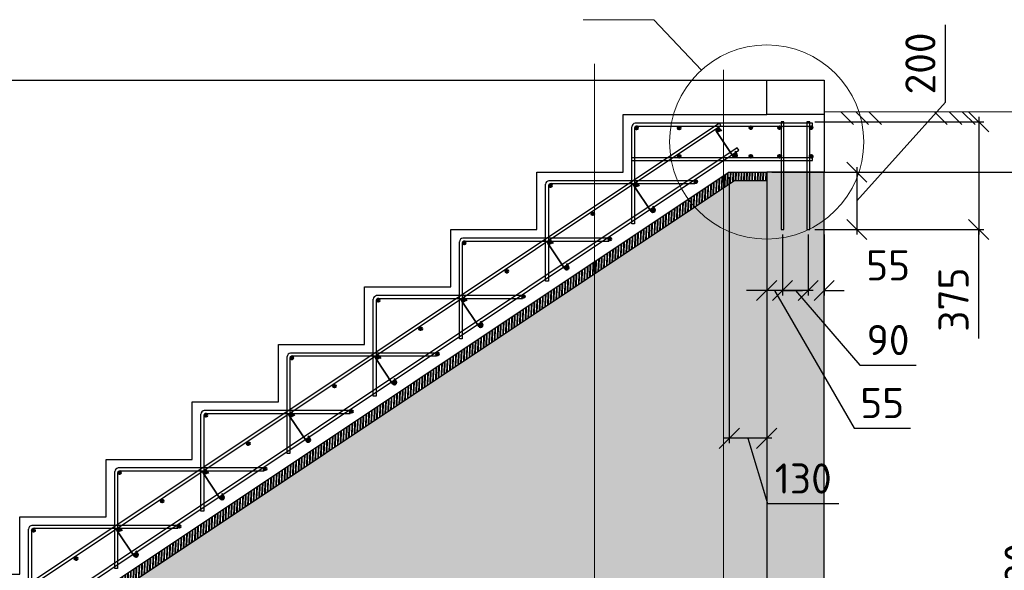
# Model space of a CAD drawing. Header units: millimetres. Extents: x 125896 to 2572636, y -120305 to 130347.
# Tile 67 of 256: x 307368 to 314225, y 51777 to 55610. Entities that reach past the tile are written whole.
import ezdxf

# ---------------------------------------------------------------- set-up
doc = ezdxf.new("R2010")
doc.units = ezdxf.units.MM
doc.linetypes.add('CENTER', pattern=[2, 1.25, -0.25, 0.25, -0.25])
doc.linetypes.add('CENTER2', pattern=[28.575, 19.05, -3.175, 3.175, -3.175])
for name, color, linetype, lineweight in [('Арматура', 152, 'Continuous', 40), ('ОСИ', 7, 'CENTER', 15), ('Основная 0.35', 200, 'Continuous', 35), ('Столовая Двери и окна', 7, 'Continuous', 15)]:
    doc.layers.add(name, color=color, linetype=linetype, lineweight=lineweight)
doc.layers.add('ФВ-2', color=7, linetype='Continuous')
doc.styles.get("Standard").update_dxf_attribs({"font": 'isocpeur.ttf'})
doc.styles.add('ГОСТ', font='isocpeur.ttf')
doc.dimstyles.new('Осевые', dxfattribs={"dimscale": 0.7, "dimtxt": 450, "dimasz": 400, "dimexe": 100, "dimexo": 100, "dimgap": 100, "dimtad": 1, "dimdec": 0, "dimzin": 0, "dimdsep": 46, "dimtxsty": 'Standard', "dimblk": 'OBLIQUE', "dimcen": 9, "dimdle": 100, "dimazin": 0, "dimtm": 1e-09, "dimtfac": 1, "dimtdec": 0, "dimtofl": 0, "dimtmove": 0, "dimatfit": 3, "dimfxl": 1, "dimtolj": 1, "dimtzin": 0, "dimarcsym": 0})

# ---------------------------------------------------------------- blocks, each defined once
blk = doc.blocks.new('_OBLIQUE')
at = {"color": 0, "linetype": 'ByBlock'}
blk.add_line((-0.5, -0.5), (0.5, 0.5), dxfattribs=at)
blk = doc.blocks.new('*D516')
at = {"layer": 'Defpoints', "color": 0, "linetype": 'ByBlock', "lineweight": 20, "ltscale": 13, "transparency": 16777216}
for p in [(312679.8, 54149.3), (312859.3, 54149.3), (312679.8, 53724.9)]:
    blk.add_point(p, dxfattribs=at)
at = {"layer": 'ОСИ', "color": 0, "linetype": 'ByBlock', "lineweight": -2, "ltscale": 13, "transparency": 16777216}
for p, q in [((312679.8, 54114.3), (312679.8, 53689.9)), ((312859.3, 54114.3), (312859.3, 53689.9)), ((312894.3, 53724.9), (312644.8, 53724.9)), ((312769.6, 53724.9), (313219.1, 53205)), ((313219.1, 53205), (313611.1, 53205))]:
    blk.add_line(p, q, dxfattribs=at)
at = {"layer": 'ОСИ', "color": 0, "linetype": 'ByBlock', "lineweight": -2, "ltscale": 13, "transparency": 16777216, "xscale": 140, "yscale": 140, "zscale": 140, "rotation": 180}
blk.add_blockref('_OBLIQUE', (312679.8, 53724.9), dxfattribs=at)
at = {"layer": 'ОСИ', "color": 0, "linetype": 'ByBlock', "lineweight": -2, "ltscale": 13, "transparency": 16777216, "xscale": 140, "yscale": 140, "zscale": 140}
blk.add_blockref('_OBLIQUE', (312859.3, 53724.9), dxfattribs=at)
at = {"layer": 'ОСИ', "color": 0, "linetype": 'ByBlock', "ltscale": 13, "transparency": 16777216, "insert": (313415.1, 53380), "char_height": 210, "attachment_point": 5}
blk.add_mtext('\\A1;90', dxfattribs=at)
blk = doc.blocks.new('*D506')
at = {"layer": 'Defpoints', "color": 0, "linetype": 'ByBlock', "lineweight": 20, "ltscale": 13, "transparency": 16777216}
for p in [(312859.3, 54149.3), (312969.8, 54149.3), (312969.8, 53724.9)]:
    blk.add_point(p, dxfattribs=at)
at = {"layer": 'ОСИ', "color": 0, "linetype": 'ByBlock', "lineweight": -2, "ltscale": 13, "transparency": 16777216}
for p, q in [((312859.3, 54114.3), (312859.3, 53689.9)), ((312969.8, 54114.3), (312969.8, 53689.9)), ((312859.3, 53724.9), (312719.3, 53724.9)), ((312969.8, 53724.9), (313109.8, 53724.9))]:
    blk.add_line(p, q, dxfattribs=at)
at = {"layer": 'ОСИ', "color": 0, "linetype": 'ByBlock', "lineweight": -2, "ltscale": 13, "transparency": 16777216, "xscale": 140, "yscale": 140, "zscale": 140}
blk.add_blockref('_OBLIQUE', (312859.3, 53724.9), dxfattribs=at)
at = {"layer": 'ОСИ', "color": 0, "linetype": 'ByBlock', "lineweight": -2, "ltscale": 13, "transparency": 16777216, "xscale": 140, "yscale": 140, "zscale": 140, "rotation": 180}
blk.add_blockref('_OBLIQUE', (312969.8, 53724.9), dxfattribs=at)
at = {"layer": 'ОСИ', "color": 0, "linetype": 'ByBlock', "ltscale": 13, "transparency": 16777216, "insert": (313415.5, 53899.9), "char_height": 210, "attachment_point": 5}
blk.add_mtext('\\A1;55', dxfattribs=at)
blk = doc.blocks.new('*D507')
at = {"layer": 'Defpoints', "color": 0, "linetype": 'ByBlock', "lineweight": 20, "ltscale": 13, "transparency": 16777216}
for p in [(312569.8, 54399.3), (312679.8, 54149.3), (312569.8, 53724.9)]:
    blk.add_point(p, dxfattribs=at)
at = {"layer": 'ОСИ', "color": 0, "linetype": 'ByBlock', "lineweight": -2, "ltscale": 13, "transparency": 16777216}
for p, q in [((312569.8, 54364.3), (312569.8, 53689.9)), ((312679.8, 54114.3), (312679.8, 53689.9)), ((312569.8, 53724.9), (312429.8, 53724.9)), ((312679.8, 53724.9), (312569.8, 53724.9)), ((312624.8, 53724.9), (313178.7, 52766.3)), ((312679.8, 53724.9), (312819.8, 53724.9)), ((313178.7, 52766.3), (313570.7, 52766.3))]:
    blk.add_line(p, q, dxfattribs=at)
at = {"layer": 'ОСИ', "color": 0, "linetype": 'ByBlock', "lineweight": -2, "ltscale": 13, "transparency": 16777216, "xscale": 140, "yscale": 140, "zscale": 140}
blk.add_blockref('_OBLIQUE', (312569.8, 53724.9), dxfattribs=at)
at = {"layer": 'ОСИ', "color": 0, "linetype": 'ByBlock', "lineweight": -2, "ltscale": 13, "transparency": 16777216, "xscale": 140, "yscale": 140, "zscale": 140, "rotation": 180}
blk.add_blockref('_OBLIQUE', (312679.8, 53724.9), dxfattribs=at)
at = {"layer": 'ОСИ', "color": 0, "linetype": 'ByBlock', "ltscale": 13, "transparency": 16777216, "insert": (313374.7, 52941.3), "char_height": 210, "attachment_point": 5}
blk.add_mtext('\\A1;55', dxfattribs=at)
blk = doc.blocks.new('*D505')
at = {"layer": 'Defpoints', "color": 0, "linetype": 'ByBlock', "lineweight": 20, "ltscale": 13, "transparency": 16777216}
for p in [(312569.8, 54549.3), (314506.6, 54549.3), (312569.8, 48788.7)]:
    blk.add_point(p, dxfattribs=at)
at = {"layer": 'ОСИ', "color": 0, "linetype": 'ByBlock', "lineweight": -2, "ltscale": 13, "transparency": 16777216}
for p, q in [((314506.6, 48753.7), (314506.6, 54584.3)), ((312604.8, 54549.3), (314541.6, 54549.3)), ((312604.8, 48788.7), (314541.6, 48788.7))]:
    blk.add_line(p, q, dxfattribs=at)
at = {"layer": 'ОСИ', "color": 0, "linetype": 'ByBlock', "lineweight": -2, "ltscale": 13, "transparency": 16777216, "xscale": 140, "yscale": 140, "zscale": 140}
for p, rotation in [((314506.6, 54549.3), 90), ((314506.6, 48788.7), 270)]:
    blk.add_blockref('_OBLIQUE', p, dxfattribs=dict(at, rotation=rotation))
at = {"layer": 'ОСИ', "color": 0, "linetype": 'ByBlock', "ltscale": 13, "transparency": 16777216, "insert": (314331.6, 51669), "char_height": 210, "attachment_point": 5, "rotation": 90}
blk.add_mtext('\\A1;2880', dxfattribs=at)
blk = doc.blocks.new('*D518')
at = {"layer": 'Defpoints', "color": 0, "linetype": 'ByBlock', "lineweight": 20, "ltscale": 13, "transparency": 16777216}
for p in [(312309.8, 54549.3, -468), (312569.8, 54549.3), (312309.8, 52696.1)]:
    blk.add_point(p, dxfattribs=at)
at = {"layer": 'ОСИ', "color": 0, "linetype": 'ByBlock', "lineweight": -2, "ltscale": 13, "transparency": 16777216}
for p, q in [((312309.8, 54514.3), (312309.8, 52661.1)), ((312569.8, 54514.3), (312569.8, 52661.1)), ((312604.8, 52696.1), (312274.8, 52696.1)), ((312439.8, 52696.1), (312576.3, 52241.1)), ((312576.3, 52241.1), (313073.3, 52241.1))]:
    blk.add_line(p, q, dxfattribs=at)
at = {"layer": 'ОСИ', "color": 0, "linetype": 'ByBlock', "lineweight": -2, "ltscale": 13, "transparency": 16777216, "xscale": 140, "yscale": 140, "zscale": 140, "rotation": 180}
blk.add_blockref('_OBLIQUE', (312309.8, 52696.1), dxfattribs=at)
at = {"layer": 'ОСИ', "color": 0, "linetype": 'ByBlock', "lineweight": -2, "ltscale": 13, "transparency": 16777216, "xscale": 140, "yscale": 140, "zscale": 140}
blk.add_blockref('_OBLIQUE', (312569.8, 52696.1), dxfattribs=at)
at = {"layer": 'ОСИ', "color": 0, "linetype": 'ByBlock', "ltscale": 13, "transparency": 16777216, "insert": (312824.8, 52416.1), "char_height": 210, "attachment_point": 5}
blk.add_mtext('\\A1;130', dxfattribs=at)
blk = doc.blocks.new('*D519')
at = {"layer": 'Defpoints', "color": 0, "linetype": 'ByBlock', "lineweight": 20, "ltscale": 13, "transparency": 16777216}
for p in [(312348.3, 54491.5, -360), (308309, 49685.5), (303669.8, 48789.3, -360), (303795, 48789.3, -360), (312569.8, 48789.3, -360)]:
    blk.add_point(p, dxfattribs=at)
at = {"layer": 'ОСИ', "color": 0, "linetype": 'ByBlock', "lineweight": -2, "ltscale": 13, "transparency": 16777216}
blk.add_arc((303795, 48789.3), 4602.1, 360, 33.69007, dxfattribs=at)
at = {"layer": 'ОСИ', "color": 0, "linetype": 'ByBlock', "lineweight": -2, "ltscale": 13, "transparency": 16777216, "xscale": 140, "yscale": 140, "zscale": 140}
for p, rotation in [((307624.2, 51342.1), 123.6900675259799), ((308397.2, 48789.3), 269.9999999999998)]:
    blk.add_blockref('_OBLIQUE', p, dxfattribs=dict(at, rotation=rotation))
at = {"layer": 'ОСИ', "color": 0, "linetype": 'ByBlock', "ltscale": 13, "transparency": 16777216, "insert": (308367.2, 50173.6), "char_height": 210, "attachment_point": 5, "rotation": 286.84503}
blk.add_mtext('\\A1;33.7°', dxfattribs=at)
blk = doc.blocks.new('*D520')
at = {"layer": 'Defpoints', "color": 0, "linetype": 'ByBlock', "lineweight": 20, "ltscale": 13, "transparency": 16777216}
for p in [(312869.3, 54899.3), (312869.3, 54149.3), (314046.2, 54149.3)]:
    blk.add_point(p, dxfattribs=at)
at = {"layer": 'ОСИ', "color": 0, "linetype": 'ByBlock', "lineweight": -2, "ltscale": 13, "transparency": 16777216}
for p, q in [((314046.2, 54934.3), (314046.2, 54114.3)), ((312904.3, 54899.3), (314081.2, 54899.3)), ((312904.3, 54149.3), (314081.2, 54149.3)), ((314046.2, 53391.6), (314046.2, 54149.3))]:
    blk.add_line(p, q, dxfattribs=at)
at = {"layer": 'ОСИ', "color": 0, "linetype": 'ByBlock', "lineweight": -2, "ltscale": 13, "transparency": 16777216, "xscale": 140, "yscale": 140, "zscale": 140}
for p, rotation in [((314046.2, 54899.3), 90), ((314046.2, 54149.3), 270)]:
    blk.add_blockref('_OBLIQUE', p, dxfattribs=dict(at, rotation=rotation))
at = {"layer": 'ОСИ', "color": 0, "linetype": 'ByBlock', "ltscale": 13, "transparency": 16777216, "insert": (313871.2, 53661.1), "char_height": 210, "attachment_point": 5, "rotation": 90}
blk.add_mtext('\\A1;375', dxfattribs=at)
blk = doc.blocks.new('*D521')
at = {"layer": 'Defpoints', "color": 0, "linetype": 'ByBlock', "lineweight": 20, "ltscale": 13, "transparency": 16777216}
for p in [(312969.8, 54549.3), (312969.8, 54149.3), (313198.4, 54149.3)]:
    blk.add_point(p, dxfattribs=at)
at = {"layer": 'ОСИ', "color": 0, "linetype": 'ByBlock', "lineweight": -2, "ltscale": 13, "transparency": 16777216}
for p, q in [((313815.4, 55036), (313815.4, 55575)), ((313198.4, 54349.3), (313815.4, 55036)), ((313198.4, 54584.3), (313198.4, 54114.3)), ((313004.8, 54549.3), (313233.4, 54549.3)), ((313004.8, 54149.3), (313233.4, 54149.3))]:
    blk.add_line(p, q, dxfattribs=at)
at = {"layer": 'ОСИ', "color": 0, "linetype": 'ByBlock', "lineweight": -2, "ltscale": 13, "transparency": 16777216, "xscale": 140, "yscale": 140, "zscale": 140}
for p, rotation in [((313198.4, 54549.3), 90), ((313198.4, 54149.3), 270)]:
    blk.add_blockref('_OBLIQUE', p, dxfattribs=dict(at, rotation=rotation))
at = {"layer": 'ОСИ', "color": 0, "linetype": 'ByBlock', "ltscale": 13, "transparency": 16777216, "insert": (313640.4, 55305.5), "char_height": 210, "attachment_point": 5, "rotation": 90}
blk.add_mtext('\\A1;200', dxfattribs=at)

msp = doc.modelspace()

# ---------------------------------------------------------------- hatches: boundary and pattern name
at = {"layer": 'Арматура'}
h = msp.add_hatch(color=256, dxfattribs=at)
edge = h.paths.add_edge_path()
edge.add_arc((311663.8, 54855.3), 10, 0, 360)
h = msp.add_hatch(color=256, dxfattribs=at)
edge = h.paths.add_edge_path()
edge.add_arc((311960.3, 54855.3), 10, 0, 360)
h = msp.add_hatch(color=256, dxfattribs=at)
edge = h.paths.add_edge_path()
edge.add_arc((312460.3, 54858.8), 10, 0, 360)
h = msp.add_hatch(color=256, dxfattribs=at)
edge = h.paths.add_edge_path()
edge.add_arc((312660.3, 54858.8), 10, 0, 360)
h = msp.add_hatch(color=256, dxfattribs=at)
edge = h.paths.add_edge_path()
edge.add_arc((312880.3, 54858.8), 10, 0, 360)
h = msp.add_hatch(color=256, dxfattribs=at)
edge = h.paths.add_edge_path()
edge.add_arc((312233, 54840.6), 10, 0, 360)
h = msp.add_hatch(color=256, dxfattribs=at)
edge = h.paths.add_edge_path()
edge.add_arc((311960.3, 54658.8), 10, 0, 360)
h = msp.add_hatch(color=256, dxfattribs=at)
edge = h.paths.add_edge_path()
edge.add_arc((312350.2, 54664.8), 10, 0, 360)
h = msp.add_hatch(color=256, dxfattribs=at)
edge = h.paths.add_edge_path()
edge.add_arc((312460.3, 54658.8), 10, 0, 360)
h = msp.add_hatch(color=256, dxfattribs=at)
edge = h.paths.add_edge_path()
edge.add_arc((312660.3, 54658.8), 10, 0, 360)
h = msp.add_hatch(color=256, dxfattribs=at)
edge = h.paths.add_edge_path()
edge.add_arc((312880.3, 54658.8), 10, 0, 360)
h = msp.add_hatch(color=256, dxfattribs=at)
edge = h.paths.add_edge_path()
edge.add_arc((311063.8, 54455.3), 10, 0, 360)
h = msp.add_hatch(color=256, dxfattribs=at)
edge = h.paths.add_edge_path()
edge.add_arc((311660.3, 54458.8), 10, 0, 360)
h = msp.add_hatch(color=256, dxfattribs=at)
edge = h.paths.add_edge_path()
edge.add_arc((312077.5, 54483), 10, 0, 360)
h = msp.add_hatch(color=256, dxfattribs=at)
edge = h.paths.add_edge_path()
edge.add_arc((311360.3, 54258.8), 10, 0, 360)
h = msp.add_hatch(color=256, dxfattribs=at)
edge = h.paths.add_edge_path()
edge.add_arc((311777.5, 54283), 10, 0, 360)
h = msp.add_hatch(color=256, dxfattribs=at)
edge = h.paths.add_edge_path()
edge.add_arc((310463.8, 54055.3), 10, 0, 360)
h = msp.add_hatch(color=256, dxfattribs=at)
edge = h.paths.add_edge_path()
edge.add_arc((311060.3, 54058.8), 10, 0, 360)
h = msp.add_hatch(color=256, dxfattribs=at)
edge = h.paths.add_edge_path()
edge.add_arc((311477.5, 54083), 10, 0, 360)
h = msp.add_hatch(color=256, dxfattribs=at)
edge = h.paths.add_edge_path()
edge.add_arc((311177.5, 53883), 10, 0, 360)
h = msp.add_hatch(color=256, dxfattribs=at)
edge = h.paths.add_edge_path()
edge.add_arc((310760.3, 53858.8), 10, 0, 360)
h = msp.add_hatch(color=256, dxfattribs=at)
edge = h.paths.add_edge_path()
edge.add_arc((310877.5, 53683), 10, 0, 360)
h = msp.add_hatch(color=256, dxfattribs=at)
edge = h.paths.add_edge_path()
edge.add_arc((309863.8, 53655.3), 10, 0, 360)
h = msp.add_hatch(color=256, dxfattribs=at)
edge = h.paths.add_edge_path()
edge.add_arc((310460.3, 53658.8), 10, 0, 360)
h = msp.add_hatch(color=256, dxfattribs=at)
edge = h.paths.add_edge_path()
edge.add_arc((310577.5, 53483), 10, 0, 360)
h = msp.add_hatch(color=256, dxfattribs=at)
edge = h.paths.add_edge_path()
edge.add_arc((310160.3, 53458.8), 10, 0, 360)
h = msp.add_hatch(color=256, dxfattribs=at)
edge = h.paths.add_edge_path()
edge.add_arc((310277.5, 53283), 10, 0, 360)
h = msp.add_hatch(color=256, dxfattribs=at)
edge = h.paths.add_edge_path()
edge.add_arc((309263.8, 53255.3), 10, 0, 360)
h = msp.add_hatch(color=256, dxfattribs=at)
edge = h.paths.add_edge_path()
edge.add_arc((309860.3, 53258.8), 10, 0, 360)
h = msp.add_hatch(color=256, dxfattribs=at)
edge = h.paths.add_edge_path()
edge.add_arc((309977.5, 53083), 10, 0, 360)
h = msp.add_hatch(color=256, dxfattribs=at)
edge = h.paths.add_edge_path()
edge.add_arc((309560.3, 53058.8), 10, 0, 360)
h = msp.add_hatch(color=256, dxfattribs=at)
edge = h.paths.add_edge_path()
edge.add_arc((308663.8, 52855.3), 10, 0, 360)
h = msp.add_hatch(color=256, dxfattribs=at)
edge = h.paths.add_edge_path()
edge.add_arc((309260.3, 52858.8), 10, 0, 360)
h = msp.add_hatch(color=256, dxfattribs=at)
edge = h.paths.add_edge_path()
edge.add_arc((309677.5, 52883), 10, 0, 360)
h = msp.add_hatch(color=256, dxfattribs=at)
edge = h.paths.add_edge_path()
edge.add_arc((308960.3, 52658.8), 10, 0, 360)
h = msp.add_hatch(color=256, dxfattribs=at)
edge = h.paths.add_edge_path()
edge.add_arc((309377.5, 52683), 10, 0, 360)
h = msp.add_hatch(color=256, dxfattribs=at)
edge = h.paths.add_edge_path()
edge.add_arc((308063.8, 52455.3), 10, 0, 360)
h = msp.add_hatch(color=256, dxfattribs=at)
edge = h.paths.add_edge_path()
edge.add_arc((308660.3, 52458.8), 10, 0, 360)
h = msp.add_hatch(color=256, dxfattribs=at)
edge = h.paths.add_edge_path()
edge.add_arc((309077.5, 52483), 10, 0, 360)
h = msp.add_hatch(color=256, dxfattribs=at)
edge = h.paths.add_edge_path()
edge.add_arc((308360.3, 52258.8), 10, 0, 360)
h = msp.add_hatch(color=256, dxfattribs=at)
edge = h.paths.add_edge_path()
edge.add_arc((308777.5, 52283), 10, 0, 360)
h = msp.add_hatch(color=256, dxfattribs=at)
edge = h.paths.add_edge_path()
edge.add_arc((307463.8, 52055.3), 10, 0, 360)
h = msp.add_hatch(color=256, dxfattribs=at)
edge = h.paths.add_edge_path()
edge.add_arc((308060.3, 52058.8), 10, 0, 360)
h = msp.add_hatch(color=256, dxfattribs=at)
edge = h.paths.add_edge_path()
edge.add_arc((308477.5, 52083), 10, 0, 360)
h = msp.add_hatch(color=256, dxfattribs=at)
edge = h.paths.add_edge_path()
edge.add_arc((307760.3, 51858.8), 10, 0, 360)
h = msp.add_hatch(color=256, dxfattribs=at)
edge = h.paths.add_edge_path()
edge.add_arc((308177.5, 51883), 10, 0, 360)
at = {"layer": 'Столовая Двери и окна', "lineweight": 25, "transparency": 33554648}
h = msp.add_hatch(dxfattribs=at)
h.set_pattern_fill('ANSI35', color=256, scale=20, angle=90)
h.paths.add_polyline_path([(299969.8, 55189.3), (299569.8, 55189.3), (299569.8, 48789.3), (299969.8, 48789.3)])
h.paths.add_polyline_path([(312969.8, 54549.3), (312569.8, 54549.3), (312569.8, 48789.3), (312969.8, 48789.3)])
at = {"layer": 'ФВ-2', "lineweight": 20, "true_color": 0x000000}
h = msp.add_hatch(dxfattribs=at)
h.set_pattern_fill('ANSI32', color=18, scale=2, angle=43)
h.set_pattern_definition([(88, (-81114.245, -58377.456), (-19.03839525, 0.6648354), []), (88, (-81107.677, -58371.332), (-19.03839525, 0.6648354), [])])
h.paths.add_polyline_path([(312569.8, 54491.5), (312569.8, 54549.3), (312309.8, 54549.3), (303669.8, 48789.3), (303795, 48789.3), (312348.3, 54491.5)])
h = msp.add_hatch(dxfattribs=at)
h.set_pattern_fill('AR-CONC', color=18, scale=2)
h.set_pattern_definition([(50, (-82727, -58377.46), (364.36934, -31.87817), [38.1, -419.1]), (355, (-82727, -58377.46), (-70.48684, 382.1137), [30.48, -335.28117]), (100.45144, (-82696.64, -58380.1), (293.8825, 350.2355), [32.38002, -356.1805]), (46.1842, (-82727, -58275.86), (542.1581, -84.08466), [57.15, -628.65]), (96.63556, (-82681.8, -58282.86), (474.8083, 494.85225), [48.57005, -534.2712]), (351.18415, (-82727, -58275.86), (474.8083, 494.85225), [45.7199, -502.9195]), (21, (-82676.2, -58301.26), (303.22878, -204.5304), [38.1, -419.1]), (326, (-82676.2, -58301.26), (123.60406, 368.37593), [30.48, -335.28]), (71.451445, (-82650.93, -58318.3), (426.83284, 163.84554), [32.38002, -356.17988]), (37.5, (-82727, -58377.46), (6.177207, 169.110078), [0, -331.216, 0, -340.36, 0, -336.55]), (7.5, (-82727, -58377.46), (133.639325, 200.36115), [0, -194.056, 0, -323.596, 0, -128.27]), (327.5, (-82840.28, -58377.46), (271.18119, -11.45749), [0, -127, 0, -396.24, 0, -525.78]), (317.5, (-82891.08, -58377.46), (296.25836, 50.85298), [0, -165.1, 0, -263.144, 0, -373.38])])
edge = h.paths.add_edge_path()
edge.add_line((303795, 48789.3), (312348.3, 54491.5))
edge.add_line((312348.3, 54491.5), (312569.8, 54491.5))
edge.add_line((312569.8, 54491.5), (312569.8, 48789.3))
edge.add_line((312569.8, 48789.3), (303669.8, 48789.3))

# ---------------------------------------------------------------- linework, layer by layer
at = {"layer": 'Арматура'}
for centre in [(311663.8, 54855.3), (311960.3, 54855.3), (312460.3, 54858.8), (312660.3, 54858.8), (312880.3, 54858.8), (312233, 54840.6), (311960.3, 54658.8), (312350.2, 54664.8, 38.4), (312460.3, 54658.8), (312660.3, 54658.8), (312880.3, 54658.8), (311063.8, 54455.3), (311660.3, 54458.8), (312077.5, 54483, 38.4), (311360.3, 54258.8), (311777.5, 54283, 38.4), (310463.8, 54055.3), (311060.3, 54058.8), (311477.5, 54083, 38.4), (311177.5, 53883, 38.4), (310760.3, 53858.8), (310877.5, 53683, 38.4), (309863.8, 53655.3), (310460.3, 53658.8), (310577.5, 53483, 38.4), (310160.3, 53458.8), (310277.5, 53283, 38.4), (309263.8, 53255.3), (309860.3, 53258.8), (309977.5, 53083, 38.4), (309560.3, 53058.8), (308663.8, 52855.3), (309260.3, 52858.8), (309677.5, 52883, 38.4), (308960.3, 52658.8), (309377.5, 52683, 38.4), (308063.8, 52455.3), (308660.3, 52458.8), (309077.5, 52483, 38.4), (308360.3, 52258.8), (308777.5, 52283, 38.4), (307463.8, 52055.3), (308060.3, 52058.8), (308477.5, 52083, 38.4), (307760.3, 51858.8), (308177.5, 51883, 38.4)]:
    msp.add_circle(centre, 10, dxfattribs=at)
at = {"layer": 'ОСИ', "color": 16, "linetype": 'CENTER2', "lineweight": 15, "ltscale": 0.2, "transparency": 33554687}
for p, q in [((311369.8, 55302.9), (311369.8, 45342.4)), ((312269.8, 55261.6), (312269.8, 45342.4))]:
    msp.add_line(p, q, dxfattribs=at)
at = {"layer": 'Основная 0.35'}
for p, q in [((312337.5, 54656.7, 38.4), (312220.3, 54832.6)), ((312245.6, 54848.7), (312255.2, 54833.7)), ((312362.9, 54672.8, 38.4), (312349.5, 54693.8, 38.4)), ((311764.8, 54274.9, 38.4), (311647.6, 54450.8)), ((311672.9, 54466.9), (311682.4, 54451.9)), ((311790.1, 54291, 38.4), (311776.8, 54312, 38.4)), ((311164.8, 53874.9, 38.4), (311047.6, 54050.8)), ((311072.9, 54066.9), (311082.4, 54051.9)), ((311190.1, 53891, 38.4), (311176.8, 53912, 38.4)), ((310564.8, 53474.9, 38.4), (310447.6, 53650.8)), ((310472.9, 53666.9), (310482.4, 53651.9)), ((310590.1, 53491, 38.4), (310576.8, 53512, 38.4)), ((309964.8, 53074.9, 38.4), (309847.6, 53250.8)), ((309872.9, 53266.9), (309882.4, 53251.9)), ((309990.1, 53091, 38.4), (309976.8, 53112, 38.4)), ((309272.9, 52866.9), (309282.4, 52851.9)), ((309364.8, 52674.9, 38.4), (309247.6, 52850.8)), ((309390.1, 52691, 38.4), (309376.8, 52712, 38.4)), ((308672.9, 52466.9), (308682.4, 52451.9)), ((308764.8, 52274.9, 38.4), (308647.6, 52450.8)), ((308790.1, 52291, 38.4), (308776.8, 52312, 38.4)), ((308164.8, 51874.9, 38.4), (308047.6, 52050.8)), ((308072.9, 52066.9), (308082.4, 52051.9)), ((308190.1, 51891, 38.4), (308176.8, 51912, 38.4))]:
    msp.add_line(p, q, dxfattribs=at)
for centre, start, end in [((312233, 54840.6), 32.40892, 212.40892), ((312350.2, 54664.8, 38.4), 212.40892, 32.40892), ((311660.3, 54458.8), 32.40892, 212.40892), ((311777.5, 54283, 38.4), 212.40892, 32.40892), ((311060.3, 54058.8), 32.40892, 212.40892), ((311177.5, 53883, 38.4), 212.40892, 32.40892), ((310460.3, 53658.8), 32.40892, 212.40892), ((310577.5, 53483, 38.4), 212.40892, 32.40892), ((309860.3, 53258.8), 32.40892, 212.40892), ((309977.5, 53083, 38.4), 212.40892, 32.40892), ((309260.3, 52858.8), 32.40892, 212.40892), ((309377.5, 52683, 38.4), 212.40892, 32.40892), ((308660.3, 52458.8), 32.40892, 212.40892), ((308777.5, 52283, 38.4), 212.40892, 32.40892), ((308060.3, 52058.8), 32.40892, 212.40892), ((308177.5, 51883, 38.4), 212.40892, 32.40892)]:
    msp.add_arc(centre, 15, start, end, dxfattribs=at)
at = {"layer": 'Столовая Двери и окна', "color": 18, "lineweight": 20, "true_color": 0x000000}
for p, q in [((311290.9, 55609.9), (311785.2, 55609.9)), ((312115.5, 55259.3), (311785.2, 55609.9)), ((312969.8, 54969.3), (315108.9, 54969.3)), ((313086.4, 54969.3), (313175.2, 54880.5)), ((313190, 54969.3), (313278.8, 54880.5)), ((313281, 54969.3), (313369.8, 54880.5)), ((313737.6, 54969.3), (313826.4, 54880.5)), ((313841.2, 54969.3), (313930, 54880.5)), ((313932.1, 54969.3), (314020.9, 54880.5))]:
    msp.add_line(p, q, dxfattribs=at)
at = {"layer": 'Столовая Двери и окна', "color": 18, "lineweight": 30, "true_color": 0x000000}
for p, q in [((299969.8, 55189.3), (312569.8, 55189.3)), ((312969.8, 54949.3), (312969.8, 54549.3)), ((312309.8, 54549.3, -468), (303669.8, 48789.3, -360)), ((312309.8, 54549.3, -468), (312569.8, 54549.3)), ((312348.3, 54491.5, -655.5), (303795, 48789.3, -548.6)), ((312348.3, 54491.5, -655.5), (312569.8, 54491.5, -360))]:
    msp.add_line(p, q, dxfattribs=at)
for points in [[(312969.8, 54949.3), (312569.8, 54949.3), (312569.8, 55189.3), (312969.8, 55189.3)], [(312969.8, 54549.3), (312569.8, 54549.3), (312569.8, 48789.3), (312969.8, 48789.3)]]:
    msp.add_lwpolyline(points, close=True, dxfattribs=at)
msp.add_lwpolyline([(306769.8, 51749.3), (307369.8, 51749.3), (307369.8, 52149.3), (307969.8, 52149.3), (307969.8, 52549.3), (308569.8, 52549.3), (308569.8, 52949.3), (309169.8, 52949.3), (309169.8, 53349.3), (309769.8, 53349.3), (309769.8, 53749.3), (310369.8, 53749.3), (310369.8, 54149.3), (310969.8, 54149.3), (310969.8, 54549.3), (311569.8, 54549.3), (311569.8, 54949.3), (312169.8, 54949.3), (312169.8, 54949.3), (312569.8, 54949.3)], dxfattribs=at)
at = {"layer": 'Столовая Двери и окна', "color": 146, "lineweight": 30, "true_color": 0x105689}
for points, elevation in [([(312251.6, 54872.7), (312240.5, 54889.3), (303217.8, 48874.2), (303228.9, 48857.5)], -398.4), ([(312376.6, 54702), (312365.5, 54718.6), (303609, 48881), (303620.1, 48864.3)], -360)]:
    msp.add_lwpolyline(points, close=True, dxfattribs=dict(at, elevation=elevation))
for points in [[(311649.8, 54852.5), (311649.8, 54189.3), (311629.8, 54189.3), (311629.8, 54864.3)], [(311667.6, 54869.3), (312889.8, 54869.3), (312889.8, 54889.3), (311653.8, 54889.3), (311653.8, 54889.3), (311653.8, 54889.3)], [(311629.8, 54628.8), (312888.8, 54628.8), (312888.8, 54648.8), (311629.8, 54648.8), (311629.8, 54648.8), (311629.8, 54648.8)], [(311049.8, 54452.5), (311049.8, 53789.3), (311029.8, 53789.3), (311029.8, 54464.3)], [(311067.6, 54469.3), (312069.8, 54469.3), (312069.8, 54489.3), (311053.8, 54489.3), (311053.8, 54489.3), (311053.8, 54489.3)], [(310449.8, 54052.5), (310449.8, 53389.3), (310429.8, 53389.3), (310429.8, 54064.3)], [(310467.6, 54069.3), (311469.8, 54069.3), (311469.8, 54089.3), (310453.8, 54089.3), (310453.8, 54089.3), (310453.8, 54089.3)], [(309867.6, 53669.3), (310869.8, 53669.3), (310869.8, 53689.3), (309853.8, 53689.3), (309853.8, 53689.3), (309853.8, 53689.3)], [(309849.8, 53652.5), (309849.8, 52989.3), (309829.8, 52989.3), (309829.8, 53664.3)], [(309267.6, 53269.3), (310269.8, 53269.3), (310269.8, 53289.3), (309253.8, 53289.3), (309253.8, 53289.3), (309253.8, 53289.3)], [(309249.8, 53252.5), (309249.8, 52589.3), (309229.8, 52589.3), (309229.8, 53264.3)], [(308649.8, 52852.5), (308649.8, 52189.3), (308629.8, 52189.3), (308629.8, 52864.3)], [(308667.6, 52869.3), (309669.8, 52869.3), (309669.8, 52889.3), (308653.8, 52889.3), (308653.8, 52889.3), (308653.8, 52889.3)], [(308049.8, 52452.5), (308049.8, 51789.3), (308029.8, 51789.3), (308029.8, 52464.3)], [(308067.6, 52469.3), (309069.8, 52469.3), (309069.8, 52489.3), (308053.8, 52489.3), (308053.8, 52489.3), (308053.8, 52489.3)], [(307449.8, 52052.5), (307449.8, 51389.3), (307429.8, 51389.3), (307429.8, 52064.3)], [(307467.6, 52069.3), (308469.8, 52069.3), (308469.8, 52089.3), (307453.8, 52089.3), (307453.8, 52089.3), (307453.8, 52089.3)]]:
    msp.add_lwpolyline(points, dxfattribs=at)
at = {"layer": 'Столовая Двери и окна', "color": 5, "lineweight": 30}
for points in [[(312689.8, 54899.3), (312669.8, 54899.3), (312669.8, 54149.3), (312689.8, 54149.3)], [(312869.3, 54899.3), (312849.3, 54899.3), (312849.3, 54149.3), (312869.3, 54149.3)]]:
    msp.add_lwpolyline(points, close=True, dxfattribs=at)
at = {"layer": 'Столовая Двери и окна', "color": 18, "lineweight": 20, "true_color": 0x000000, "elevation": -360}
msp.add_lwpolyline([(312569.8, 54491.5), (312569.8, 54549.3), (312309.8, 54549.3), (303669.8, 48789.3), (303795, 48789.3), (312348.3, 54491.5), (312569.8, 54491.5)], close=True, dxfattribs=at)
msp.add_lwpolyline([(303795, 48789.3), (312348.3, 54491.5), (312569.8, 54491.5), (312569.8, 48789.3), (303669.8, 48789.3)], dxfattribs=at)
at = {"layer": 'Столовая Двери и окна', "color": 18, "lineweight": 20, "true_color": 0x000000}
msp.add_circle((312569.8, 54758.8), 675.9, dxfattribs=at)
at = {"layer": 'Столовая Двери и окна', "color": 146, "lineweight": 30, "true_color": 0x105689}
for centre, radius, start, end in [((311657.2, 54862), 27.5, 97.03929, 175.07833), ((311668.2, 54850.8), 18.5, 86.19482, 184.74031), ((311057.2, 54462), 27.5, 97.03929, 175.07833), ((311068.2, 54450.8), 18.5, 86.19482, 184.74031), ((310457.2, 54062), 27.5, 97.03929, 175.07833), ((310468.2, 54050.8), 18.5, 86.19482, 184.74031), ((309857.2, 53662), 27.5, 97.03929, 175.07833), ((309868.2, 53650.8), 18.5, 86.19482, 184.74031), ((309257.2, 53262), 27.5, 97.03929, 175.07833), ((309268.2, 53250.8), 18.5, 86.19482, 184.74031), ((308657.2, 52862), 27.5, 97.03929, 175.07833), ((308668.2, 52850.8), 18.5, 86.19482, 184.74031), ((308057.2, 52462), 27.5, 97.03929, 175.07833), ((308068.2, 52450.8), 18.5, 86.19482, 184.74031), ((307457.2, 52062), 27.5, 97.03929, 175.07833), ((307468.2, 52050.8), 18.5, 86.19482, 184.74031)]:
    msp.add_arc(centre, radius, start, end, dxfattribs=at)

# ---------------------------------------------------------------- texts
at = {"insert": (226281.3, 54484), "char_height": 250, "attachment_point": 1, "style": 'ГОСТ'}
msp.add_mtext_dynamic_manual_height_columns('\\A1;\\pi9384.38;{\\H1.5152x;\\P\\pi1250;Общие указания\\P\\pi250;}1.^IРабочая документация разработана в соответствии с заданием на проектирование, требованиями действующих технических регламентов, стандартов, сводов правил и других документов, содержащих установленные требования.\\P2.^IРабочая документация выполнена в соответствии со следующими нормативными и техническими документами:\\P-^IСП 20.13330.2016 "Нагрузки и Воздействия";\\P-^IСП 63.13330.2012 "Бетонные и железобетонные конструкции. Основные положения";\\P-^IСП 22.13330.2016 "Основания зданий и сооружений";\\P-^IСП 45.13330.2012 "Земляные сооружения, основания и фундаменты".\\P3.   За относительную отметку 0,000 принята отметка чистого пола первого этажа.\\P4.^IПеречень видов работ, для которых необходимо составлять акты освидетельствования скрытых работ:\\P-^Iармирование конструкций;\\P-^Iосвидетельствование опалубки перед бетонированием;\\P-^Iвыполнение сварочных работ;\\P-^Iотбор контрольных проб бетона;\\P-^Iсоответствие законченных железобетонных конструкций проекту с отображением качества работ;\\P-^Iустройство монолитных конструкций, выполняемых в зимнее время;  \\P\\pi0;  -    устройство гидроизоляции;\\P\\pi250;-^Iуплотнение грунтов и обратную засыпку.\\PЗапрещается выполнение последующих работ при отсутствии актов освидетельствования предшествующих скрытых работ во всех случаях.\\P\\pi0;        5. Проект рассчитан на производство работ в период положительных температур. В случае выполнения работ при отрицательных температурах необходимо выполнять требования СНиП часть 3 по производству работ и ППР.\\P        6. При минимальной температуре воздуха до минус 15°С допускается: выдерживание бетона в конструкции методом термоса, при предварительном разогреве бетонной смеси, форсированный электроразогрев бетона в конструкции с повторным уплотнением.\\P\\pi250;При минимальной температуре воздуха до минус 25°С допускается: обогрев бетона в греющей опалубке с помощью низкотемпературных электронагревателей, электродный сквозной прогрев бетона, электрообогрев с помощью греющего провода.\\P\\pi0;7. При отрицательной температуре воздуха уплотнение грунта обратной засыпки в траншеях должно \\Pосуществляться до достижения коэффициента уплотнения 0,98. \\PВремя уплотнения грунта в зависимости от температуры воздуха: \\P\\pi250;-^Iпри t{\\H0.7x;\\So^ ;}-5, 90-120 минут; при t{\\H0.7x;\\So^ ;\\H1.42857x;-10, 60-90 минут; }при t{\\H0.7x;\\So^ ;\\H1.42857x;-20, 40-60 минут; }при t{\\H0.7x;\\So^ ;\\H1.42857x;-30, 20-30 минут;\\P\\pi0;Работы по выполнению насыпей и обратных засыпок при отрицательных температурах должны производить с учетом следующих требований:\\P\\pi250;-^Iподготовку поверхности (основания) насыпи и обратных засыпок следует выполнять с полным удалением снега, льда, промерзшего слоя слабого и пучинистого грунта на всю его глубину;\\P-^Iотсыпку в насыпь и обратные засыпки грунтов необходимо производить при их природной влажности и в талом состоянии с содержанием комьев мерзлого грунта, не превышающим требований, приведенных в приложении М СП 45.13330.2017. Свод правил. Земляные сооружения, основания и фундаменты., и, как правило, на не промерзшие ранее отсыпанные и уплотненные слои. В отдельных случаях при согласовании с автором проекта допускается грунты отсыпать на непучинистые грунты, промерзшие на глубину не более 15 см;\\P-^Iпри пониженной влажности отсыпанных грунтов для их уплотнения следует применять более тяжелое грунтоуплотняющее оборудование; \\P-^Iработы по отсыпке и уплотнению каждого слоя должны выполнять в течение одной рабочей смены; - при выполнении насыпей из глинистых грунтов при обильном снеговыпадении все работы должны быть прекращены; - перерывы в работах по выполнению насыпей и обратных засыпок допускаются только при условиях, что за время перерыва глубина промерзания ранее уплотненных пучинистых грунтов не превысит 15 см или на время перерыва ранее уплотненные грунты утепляются специальными средствами (например, маловлажным рыхлым грунтом, который в последующем удаляется); - все работы по отсыпке грунтов и их уплотнению выполняют с повышенной интенсивностью.}', width=20474.372, gutter_width=5800, heights=[24436.9], dxfattribs=at)

# ---------------------------------------------------------------- dimensions: what is measured, and where the dimension line sits
at = {"layer": 'ОСИ', "linetype": 'ByBlock', "ltscale": 13}
for base, p1, p2, picture, middle in [((313198.4, 54149.3), (312969.8, 54549.3), (312969.8, 54149.3), '*D521', (313815.4, 55106)), ((314046.2, 54149.3), (312869.3, 54899.3), (312869.3, 54149.3), '*D520', (313990.9, 53661.1))]:
    dim = msp.add_linear_dim(base=base, p1=p1, p2=p2, angle=90, dimstyle='Осевые', override={"dimtxt": 300, "dimasz": 200, "dimexe": 50, "dimexo": 50, "dimlfac": 0.5, "dimdle": 50, "dimtmove": 1}, dxfattribs=at)
    dim.commit()
    dim.dimension.update_dxf_attribs({"geometry": picture, "text_midpoint": middle, "dimtype": 160})
dim = msp.add_linear_dim(base=(314506.6, 54549.3), p1=(312569.8, 48788.7), p2=(312569.8, 54549.3), angle=90, dimstyle='Осевые', override={"dimtxt": 300, "dimasz": 200, "dimexe": 50, "dimexo": 50, "dimlfac": 0.5, "dimdle": 50, "dimtmove": 1}, dxfattribs=at)
dim.commit()
dim.dimension.update_dxf_attribs({"geometry": '*D505', "text_midpoint": (314331.6, 51669)})
dim = msp.add_linear_dim(base=(312309.8, 52696.1), p1=(312569.8, 54549.3), p2=(312309.8, 54549.3, -468), dimstyle='Осевые', override={"dimtxt": 300, "dimasz": 200, "dimexe": 50, "dimexo": 50, "dimlfac": 0.5, "dimdle": 50, "dimtmove": 1}, dxfattribs=at)
dim.commit()
dim.dimension.update_dxf_attribs({"geometry": '*D518', "text_midpoint": (312646.3, 52416.1)})
dim = msp.add_angular_dim_2l(base=(308309, 49685.5), line1=((303795, 48789.3, -360), (312348.3, 54491.5, -360)), line2=((312569.8, 48789.3, -360), (303669.8, 48789.3, -360)), dimstyle='Осевые', override={"dimtxt": 300, "dimasz": 200, "dimexe": 50, "dimexo": 50, "dimlfac": 0.5, "dimdle": 50, "dimadec": 1, "dimtmove": 1}, dxfattribs=at)
dim.commit()
dim.dimension.update_dxf_attribs({"geometry": '*D519', "text_midpoint": (308367.2, 50173.6)})
for base, p1, p2, picture, middle in [((312569.8, 53724.9), (312679.8, 54149.3), (312569.8, 54399.3), '*D507', (313248.7, 52766.3)), ((312679.8, 53724.9), (312859.3, 54149.3), (312679.8, 54149.3), '*D516', (313289.1, 53205)), ((312969.8, 53724.9), (312859.3, 54149.3), (312969.8, 54149.3), '*D506', (313415.5, 53724.9))]:
    dim = msp.add_linear_dim(base=base, p1=p1, p2=p2, dimstyle='Осевые', override={"dimtxt": 300, "dimasz": 200, "dimexe": 50, "dimexo": 50, "dimlfac": 0.5, "dimdle": 50, "dimtmove": 1}, dxfattribs=at)
    dim.commit()
    dim.dimension.update_dxf_attribs({"geometry": picture, "text_midpoint": middle, "dimtype": 160})

doc.saveas('drawing.dxf')
